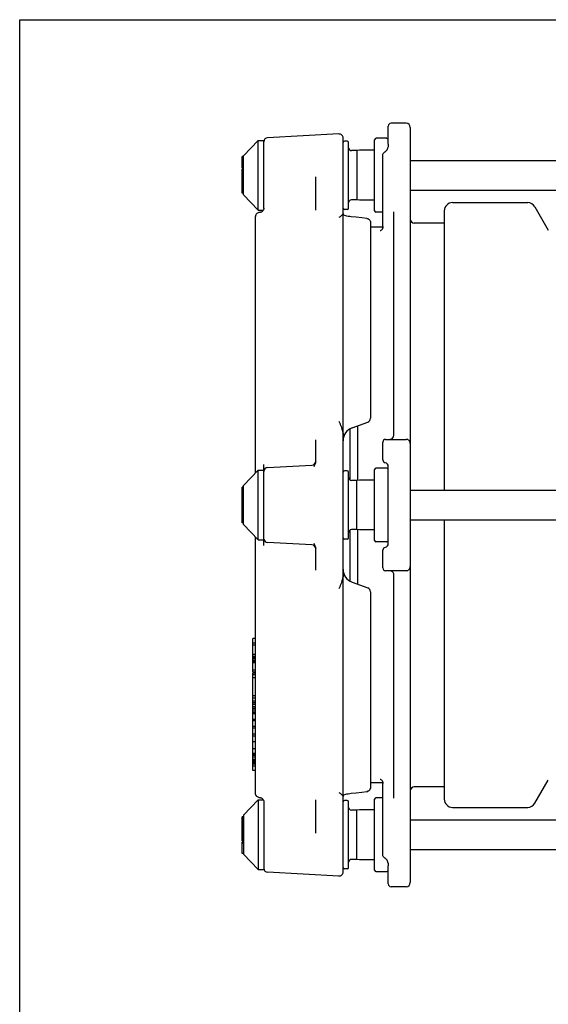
# Model space of a CAD drawing. Header units: inches. Extents: x 0 to 22, y 0 to 17.
# Tile 6 of 8: x 0 to 4.6, y 8.5 to 17. Entities that reach past the tile are written whole.
import ezdxf

# ---------------------------------------------------------------- set-up
doc = ezdxf.new("R2010")
doc.units = ezdxf.units.IN
doc.header["$LTSCALE"] = 1.21
doc.header["$MEASUREMENT"] = 0
doc.layers.get('0').update_dxf_attribs({"linetype": 'CONTINUOUS'})

msp = doc.modelspace()

# ---------------------------------------------------------------- linework, layer by layer
at = {"color": 7, "linetype": 'CONTINUOUS'}
for p, q in [((0, 0), (0, 17)), ((0, 17), (22, 17)), ((3.1803, 15.9241), (3.1803, 16.082)), ((3.3339, 16.1057), (3.2039, 16.1057)), ((3.3693, 16.0702), (3.3693, 9.5506)), ((2.7533, 16.0134), (2.1391, 15.9812)), ((1.9307, 15.8258), (2.0583, 15.958)), ((2.0583, 15.3557), (2.0583, 15.958)), ((2.0583, 15.958), (2.1055, 15.958)), ((2.1055, 15.371), (2.1055, 15.958)), ((2.7905, 9.6428), (2.7905, 15.978)), ((2.826, 15.9521), (2.8024, 15.9521)), ((2.8378, 15.3734), (2.8378, 15.9403)), ((3.0622, 15.3498), (3.0622, 15.9639)), ((3.1685, 15.9758), (3.074, 15.9758)), ((1.9189, 15.7201), (1.9189, 15.8203)), ((1.9307, 15.8203), (1.9189, 15.8203)), ((1.9307, 15.812), (1.9189, 15.812)), ((1.9307, 15.488), (1.9307, 15.8258)), ((2.9087, 15.8695), (2.8614, 15.8695)), ((2.9316, 15.8723), (2.9087, 15.8695)), ((2.9087, 15.8695), (2.9087, 15.4443)), ((2.933, 15.8724), (2.9316, 15.8723)), ((3.0622, 15.8724), (2.933, 15.8724)), ((3.1331, 15.1941), (3.1331, 15.8342)), ((3.1488, 15.8565), (3.1488, 15.8565)), ((3.1691, 15.8796), (3.1691, 15.8796)), ((1.9307, 15.773), (1.9189, 15.773)), ((1.9307, 15.7647), (1.9189, 15.7647)), ((3.3693, 15.7844), (6.5937, 15.7844)), ((1.9307, 15.7201), (1.9189, 15.7201)), ((1.9189, 15.6507), (1.9189, 15.7118)), ((1.9307, 15.7118), (1.9189, 15.7118)), ((1.9307, 15.7034), (1.9189, 15.7034)), ((1.9307, 15.6593), (1.9189, 15.6593)), ((1.9307, 15.6536), (1.9189, 15.6536)), ((1.9307, 15.6507), (1.9189, 15.6507)), ((1.9189, 15.5025), (1.9189, 15.6506)), ((1.9307, 15.6506), (1.9189, 15.6506)), ((1.9307, 15.6474), (1.9189, 15.6474)), ((2.5543, 15.357), (2.5543, 15.6424)), ((1.9307, 15.6362), (1.9189, 15.6362)), ((1.9307, 15.6277), (1.9189, 15.6277)), ((1.9307, 15.6234), (1.9189, 15.6234)), ((1.9307, 15.6164), (1.9189, 15.6164)), ((1.9307, 15.6094), (1.9189, 15.6094)), ((1.9307, 15.6081), (1.9189, 15.6081)), ((1.9307, 15.5997), (1.9189, 15.5997)), ((1.9307, 15.5925), (1.9189, 15.5925)), ((1.9307, 15.5896), (1.9189, 15.5896)), ((1.9307, 15.584), (1.9189, 15.584)), ((1.9307, 15.5755), (1.9189, 15.5755)), ((1.9307, 15.5671), (1.9189, 15.5671)), ((1.9307, 15.5558), (1.9189, 15.5558)), ((1.9307, 15.5474), (1.9189, 15.5474)), ((1.9307, 15.5375), (1.9189, 15.5375)), ((1.9307, 15.5333), (1.9189, 15.5333)), ((1.9307, 15.5291), (1.9189, 15.5291)), ((1.9307, 15.5278), (1.9189, 15.5278)), ((1.9307, 15.5193), (1.9189, 15.5193)), ((1.9307, 15.5109), (1.9189, 15.5109)), ((1.9307, 15.5067), (1.9189, 15.5067)), ((1.9307, 15.5025), (1.9189, 15.5025)), ((1.9307, 15.488), (2.0583, 15.3557)), ((3.3693, 15.5293), (6.5937, 15.5293)), ((2.9087, 15.4443), (2.8614, 15.4443)), ((2.9316, 15.4414), (2.9087, 15.4443)), ((2.933, 15.4413), (2.9316, 15.4414)), ((3.0622, 15.4413), (2.933, 15.4413)), ((3.7342, 15.4206), (4.3833, 15.4206)), ((4.4447, 15.3852), (4.5606, 15.1844)), ((2.0583, 15.3557), (2.1015, 15.3557)), ((2.0756, 15.3367), (2.0644, 15.3349)), ((2.7917, 15.3138), (2.7905, 15.3143)), ((2.826, 15.3616), (2.8024, 15.3616)), ((3.1331, 15.338), (3.074, 15.338)), ((3.2276, 13.4128), (3.2276, 15.34)), ((3.6633, 15.3498), (3.6633, 12.938)), ((2.0346, 13.0871), (2.0346, 15.2999)), ((2.9038, 15.2945), (2.8598, 15.2991)), ((2.9512, 15.2894), (2.9038, 15.2945)), ((2.9953, 15.2845), (2.9512, 15.2894)), ((3.0268, 15.2493), (3.0268, 13.559)), ((3.6633, 15.2435), (3.4047, 15.2435)), ((3.1324, 15.208), (3.0268, 15.208)), ((2.8683, 13.4765), (3.0035, 13.5257)), ((2.8496, 13.4676), (2.8496, 13.0266)), ((2.8509, 13.0258), (2.8509, 13.4684)), ((2.9145, 13.4933), (2.9145, 13.0237)), ((2.5543, 13.1902), (2.5543, 13.3721)), ((3.1331, 13.199), (3.1331, 13.3537)), ((3.1567, 13.3773), (3.3339, 13.3773)), ((1.9307, 12.9793), (2.0583, 13.1116)), ((2.0583, 12.5092), (2.0583, 13.1116)), ((2.0583, 13.1116), (2.1055, 13.1116)), ((2.1055, 12.4608), (2.1055, 13.16)), ((2.1391, 13.1348), (2.5207, 13.1548)), ((2.826, 13.1057), (2.8024, 13.1057)), ((2.8378, 12.5269), (2.8378, 13.0939)), ((3.0622, 12.5033), (3.0622, 13.1175)), ((3.1685, 13.1293), (3.074, 13.1293)), ((3.1803, 12.4797), (3.1803, 13.1411)), ((2.9087, 13.023), (2.8614, 13.023)), ((2.9316, 13.0259), (2.9087, 13.023)), ((2.9087, 12.5978), (2.9087, 13.023)), ((2.933, 13.0259), (2.9316, 13.0259)), ((3.0622, 13.0259), (2.933, 13.0259)), ((1.9189, 12.6557), (1.9189, 12.9651)), ((1.9307, 12.9651), (1.9189, 12.9651)), ((1.9307, 12.9649), (1.9189, 12.9649)), ((1.9307, 12.9604), (1.9189, 12.9604)), ((1.9307, 12.9561), (1.9189, 12.9561)), ((1.9307, 12.9476), (1.9189, 12.9476)), ((1.9307, 12.9391), (1.9189, 12.9391)), ((1.9307, 12.9374), (1.9189, 12.9374)), ((1.9307, 12.933), (1.9189, 12.933)), ((1.9307, 12.9287), (1.9189, 12.9287)), ((1.9307, 12.6415), (1.9307, 12.9793)), ((3.3693, 12.938), (6.5937, 12.938)), ((1.9307, 12.9187), (1.9189, 12.9187)), ((1.9307, 12.9103), (1.9189, 12.9103)), ((1.9307, 12.8991), (1.9189, 12.8991)), ((1.9307, 12.8908), (1.9189, 12.8908)), ((1.9307, 12.8825), (1.9189, 12.8825)), ((1.9307, 12.8771), (1.9189, 12.8771)), ((1.9307, 12.8746), (1.9189, 12.8746)), ((1.9307, 12.8693), (1.9189, 12.8693)), ((1.9307, 12.8608), (1.9189, 12.8608)), ((1.9307, 12.8591), (1.9189, 12.8591)), ((1.9307, 12.8581), (1.9189, 12.8581)), ((1.9307, 12.8509), (1.9189, 12.8509)), ((1.9307, 12.8441), (1.9189, 12.8441)), ((1.9307, 12.8404), (1.9189, 12.8404)), ((1.9307, 12.832), (1.9189, 12.832)), ((1.9307, 12.8208), (1.9189, 12.8208)), ((1.9307, 12.8179), (1.9189, 12.8179)), ((1.9307, 12.7733), (1.9189, 12.7733)), ((1.9307, 12.765), (1.9189, 12.765)), ((1.9307, 12.726), (1.9189, 12.726)), ((1.9307, 12.7176), (1.9189, 12.7176)), ((1.9307, 12.7159), (1.9189, 12.7159)), ((1.9307, 12.7088), (1.9189, 12.7088)), ((3.3693, 12.6828), (6.5937, 12.6828)), ((3.6633, 12.6828), (3.6633, 10.271)), ((1.9307, 12.6647), (1.9189, 12.6647)), ((1.9307, 12.6564), (1.9189, 12.6564)), ((1.9307, 12.6557), (1.9189, 12.6557)), ((1.9307, 12.6415), (2.0583, 12.5092)), ((2.8496, 12.5941), (2.8496, 12.1533)), ((2.8509, 12.1524), (2.8509, 12.595)), ((2.9087, 12.5978), (2.8614, 12.5978)), ((2.9316, 12.5949), (2.9087, 12.5978)), ((2.9145, 12.5971), (2.9145, 12.1275)), ((2.933, 12.5948), (2.9316, 12.5949)), ((3.0622, 12.5948), (2.933, 12.5948)), ((2.0346, 10.3208), (2.0346, 12.5337)), ((2.0583, 12.5092), (2.1055, 12.5092)), ((2.826, 12.5151), (2.8024, 12.5151)), ((2.5207, 12.466), (2.1391, 12.486)), ((2.5543, 12.2487), (2.5543, 12.4306)), ((3.1685, 12.4915), (3.074, 12.4915)), ((3.1331, 12.2671), (3.1331, 12.4218)), ((3.3339, 12.2435), (3.1567, 12.2435)), ((3.2276, 10.2807), (3.2276, 12.208)), ((2.8683, 12.1443), (3.0035, 12.0951)), ((3.0268, 12.0618), (3.0268, 10.3715)), ((2.011, 11.3682), (2.011, 11.6587)), ((2.0346, 11.6587), (2.011, 11.6587)), ((2.0346, 11.6184), (2.011, 11.6184)), ((2.0346, 11.6008), (2.011, 11.6008)), ((2.0346, 11.5188), (2.011, 11.5188)), ((2.0346, 11.5013), (2.011, 11.5013)), ((2.0346, 11.4974), (2.011, 11.4974)), ((2.0346, 11.4842), (2.011, 11.4842)), ((2.0346, 11.4717), (2.011, 11.4717)), ((2.0346, 11.4599), (2.011, 11.4599)), ((2.0346, 11.4489), (2.011, 11.4489)), ((2.0346, 11.3849), (2.011, 11.3849)), ((2.0346, 11.3682), (2.011, 11.3682)), ((2.011, 10.5182), (2.011, 11.3588)), ((2.0346, 11.3588), (2.011, 11.3588)), ((2.0346, 11.3437), (2.011, 11.3437)), ((2.0346, 11.3172), (2.011, 11.3172)), ((2.0346, 11.1623), (2.011, 11.1623)), ((2.0346, 11.1425), (2.011, 11.1425)), ((2.0346, 11.1177), (2.011, 11.1177)), ((2.0346, 11.1023), (2.011, 11.1023)), ((2.0346, 11.0872), (2.011, 11.0872)), ((2.0346, 11.0675), (2.011, 11.0675)), ((2.0346, 11.0531), (2.011, 11.0531)), ((2.0346, 11.0391), (2.011, 11.0391)), ((2.0346, 11.0208), (2.011, 11.0208)), ((2.0346, 11.0121), (2.011, 11.0121)), ((2.0346, 11.0082), (2.011, 11.0082)), ((2.0346, 10.9595), (2.011, 10.9595)), ((2.0346, 10.947), (2.011, 10.947)), ((2.0346, 10.8969), (2.011, 10.8969)), ((2.0346, 10.8844), (2.011, 10.8844)), ((2.0346, 10.8312), (2.011, 10.8312)), ((2.0346, 10.8161), (2.011, 10.8161)), ((2.0346, 10.7658), (2.011, 10.7658)), ((2.0346, 10.7055), (2.011, 10.7055)), ((2.0346, 10.6641), (2.011, 10.6641)), ((2.0346, 10.6524), (2.011, 10.6524)), ((2.0346, 10.6465), (2.011, 10.6465)), ((2.0346, 10.6321), (2.011, 10.6321)), ((2.0346, 10.614), (2.011, 10.614)), ((2.0346, 10.6025), (2.011, 10.6025)), ((2.0346, 10.5944), (2.011, 10.5944)), ((2.0346, 10.5882), (2.011, 10.5882)), ((2.0346, 10.5854), (2.011, 10.5854)), ((2.0346, 10.5728), (2.011, 10.5728)), ((2.0346, 10.5559), (2.011, 10.5559)), ((2.0346, 10.5182), (2.011, 10.5182)), ((3.1324, 10.4128), (3.0268, 10.4128)), ((3.1296, 10.4234), (3.1317, 10.417)), ((3.1317, 10.417), (3.1329, 10.41)), ((3.1329, 10.41), (3.1331, 10.4061)), ((3.1331, 9.7866), (3.1331, 10.4266)), ((3.6633, 10.3773), (3.4047, 10.3773)), ((4.4447, 10.2356), (4.5606, 10.4364)), ((2.0644, 10.2859), (2.0756, 10.2841)), ((2.7905, 10.3065), (2.7917, 10.307)), ((2.7917, 10.307), (2.7974, 10.3092)), ((2.7974, 10.3092), (2.8046, 10.3115)), ((2.8045, 10.3115), (2.8132, 10.3139)), ((2.8485, 10.3204), (2.8598, 10.3217)), ((2.9512, 10.3314), (2.9953, 10.3363)), ((3.0241, 10.3579), (3.0207, 10.3516)), ((3.0241, 10.3579), (3.0261, 10.3645)), ((1.9307, 10.1328), (2.0583, 10.2651)), ((2.0583, 10.2651), (2.0583, 9.6628)), ((2.0583, 10.2651), (2.1015, 10.2651)), ((2.1049, 10.2558), (2.1055, 10.2491)), ((2.1055, 10.2498), (2.1055, 9.6628)), ((2.5543, 9.9784), (2.5543, 10.2638)), ((2.826, 10.2592), (2.8024, 10.2592)), ((2.8378, 9.6805), (2.8378, 10.2474)), ((3.0622, 9.6569), (3.0622, 10.271)), ((3.1331, 10.2828), (3.074, 10.2828)), ((3.7342, 10.2002), (4.3833, 10.2002)), ((1.9189, 9.909), (1.9189, 10.1183)), ((1.9307, 10.1183), (1.9189, 10.1183)), ((1.9307, 10.1155), (1.9189, 10.1155)), ((1.9307, 10.1328), (1.9307, 9.795)), ((2.9087, 10.1765), (2.8614, 10.1765)), ((2.9316, 10.1794), (2.9087, 10.1765)), ((2.9087, 9.7513), (2.9087, 10.1765)), ((2.933, 10.1795), (2.9316, 10.1794)), ((3.0622, 10.1795), (2.933, 10.1795)), ((1.9307, 10.1098), (1.9189, 10.1098)), ((1.9307, 10.1042), (1.9189, 10.1042)), ((1.9307, 10.0957), (1.9189, 10.0957)), ((1.9307, 10.0845), (1.9189, 10.0845)), ((1.9307, 10.076), (1.9189, 10.076)), ((1.9307, 10.0662), (1.9189, 10.0662)), ((1.9307, 10.062), (1.9189, 10.062)), ((1.9307, 10.0592), (1.9189, 10.0592)), ((1.9307, 10.0564), (1.9189, 10.0564)), ((1.9307, 10.0466), (1.9189, 10.0466)), ((1.9307, 10.038), (1.9189, 10.038)), ((1.9307, 10.0351), (1.9189, 10.0351)), ((3.3693, 10.0915), (6.5937, 10.0915)), ((1.9307, 10.0295), (1.9189, 10.0295)), ((1.9307, 10.0238), (1.9189, 10.0238)), ((1.9307, 10.0154), (1.9189, 10.0154)), ((1.9307, 10.0041), (1.9189, 10.0041)), ((1.9307, 9.9957), (1.9189, 9.9957)), ((1.9307, 9.9858), (1.9189, 9.9858)), ((1.9307, 9.9816), (1.9189, 9.9816)), ((1.9307, 9.9788), (1.9189, 9.9788)), ((1.9307, 9.9761), (1.9189, 9.9761)), ((1.9307, 9.9662), (1.9189, 9.9662)), ((1.9307, 9.9564), (1.9189, 9.9564)), ((1.9307, 9.9522), (1.9189, 9.9522)), ((1.9307, 9.948), (1.9189, 9.948)), ((1.9307, 9.9396), (1.9189, 9.9396)), ((1.9307, 9.9283), (1.9189, 9.9283)), ((1.9307, 9.9198), (1.9189, 9.9198)), ((1.9307, 9.9113), (1.9189, 9.9113)), ((1.9307, 9.909), (1.9189, 9.909)), ((1.9189, 9.8005), (1.9189, 9.9007)), ((1.9307, 9.9007), (1.9189, 9.9007)), ((1.9307, 9.8895), (1.9189, 9.8895)), ((1.9307, 9.8005), (1.9189, 9.8005)), ((1.9307, 9.795), (2.0583, 9.6628)), ((3.3693, 9.8364), (6.5937, 9.8364)), ((2.9087, 9.7513), (2.8614, 9.7513)), ((2.9316, 9.7485), (2.9087, 9.7513)), ((2.933, 9.7484), (2.9316, 9.7485)), ((3.0622, 9.7484), (2.933, 9.7484)), ((3.1488, 9.7643), (3.1488, 9.7643)), ((3.1691, 9.7412), (3.1691, 9.7412)), ((3.1803, 9.6967), (3.1803, 9.6967)), ((3.1803, 9.5387), (3.1803, 9.6967)), ((2.0583, 9.6628), (2.1055, 9.6628)), ((2.7533, 9.6074), (2.1391, 9.6396)), ((2.826, 9.6687), (2.8024, 9.6687)), ((3.1685, 9.645), (3.074, 9.645)), ((3.3339, 9.5151), (3.2039, 9.5151))]:
    msp.add_line(p, q, dxfattribs=at)
for points in [[(3.1803, 15.9241), (3.1798, 15.9156), (3.1777, 15.9037), (3.1738, 15.8907), (3.1691, 15.8796)], [(3.1331, 15.8342), (3.1336, 15.8392), (3.1351, 15.8438), (3.1374, 15.8479), (3.1405, 15.8515), (3.1442, 15.8543), (3.1488, 15.8565)], [(3.1691, 15.8796), (3.1684, 15.878), (3.1662, 15.8739), (3.1638, 15.8702), (3.1614, 15.8668), (3.1588, 15.8637), (3.1561, 15.861), (3.1532, 15.8588), (3.1502, 15.8571), (3.1488, 15.8565)], [(2.0644, 15.3349), (2.0576, 15.3331), (2.0515, 15.3301), (2.0459, 15.3258), (2.0412, 15.3205), (2.0376, 15.3142), (2.0354, 15.3072), (2.0346, 15.2999)], [(2.1055, 15.3717), (2.1049, 15.365), (2.103, 15.3586), (2.1, 15.3527), (2.0958, 15.3474), (2.0908, 15.343), (2.0851, 15.3396), (2.0788, 15.3374), (2.0756, 15.3367)], [(2.8598, 15.2991), (2.8485, 15.3004), (2.8352, 15.3024), (2.8234, 15.3046), (2.8132, 15.3069), (2.8046, 15.3093), (2.7974, 15.3116), (2.7917, 15.3138)], [(2.9953, 15.2845), (2.9976, 15.2842), (3.0043, 15.2823), (3.0105, 15.2791), (3.0161, 15.2746), (3.0207, 15.2691), (3.0241, 15.2629), (3.0261, 15.2562), (3.0268, 15.2493)], [(3.1297, 15.1976), (3.1269, 15.192), (3.1235, 15.1872), (3.1199, 15.1832), (3.1162, 15.18), (3.113, 15.1779), (3.1106, 15.1766), (3.1092, 15.176), (3.1089, 15.1759)], [(3.1331, 15.2147), (3.1329, 15.2109), (3.1318, 15.204), (3.1297, 15.1976)], [(3.0268, 10.3715), (3.0261, 10.3644), (3.024, 10.3577)], [(3.109, 10.4449), (3.1088, 10.445), (3.1091, 10.4449), (3.1104, 10.4443), (3.1127, 10.4431), (3.1159, 10.441), (3.1195, 10.4379), (3.1233, 10.4339), (3.1267, 10.4291), (3.1296, 10.4234)], [(2.0579, 10.2876), (2.052, 10.2904), (2.0466, 10.2943), (2.0419, 10.2993), (2.0383, 10.3052), (2.0358, 10.3118), (2.0347, 10.3187), (2.0346, 10.3208)], [(2.0644, 10.2859), (2.0576, 10.2877), (2.0515, 10.2907), (2.0459, 10.295), (2.0412, 10.3003), (2.0376, 10.3066), (2.0354, 10.3136), (2.0351, 10.316)], [(2.8132, 10.3138), (2.8234, 10.3162), (2.8351, 10.3184), (2.8485, 10.3204)], [(2.8234, 10.3162), (2.8352, 10.3184), (2.8485, 10.3204)], [(2.8598, 10.3217), (2.9038, 10.3263), (2.9512, 10.3314)], [(2.9953, 10.3363), (2.9976, 10.3366), (3.0043, 10.3385), (3.0105, 10.3417), (3.0161, 10.3462), (3.0207, 10.3517)], [(3.0162, 10.3463), (3.0109, 10.342), (3.0048, 10.3387), (2.9981, 10.3367), (2.9953, 10.3363)], [(2.0756, 10.2841), (2.0788, 10.2834), (2.0851, 10.2812), (2.0908, 10.2778), (2.0958, 10.2734), (2.1, 10.2681), (2.103, 10.2622), (2.1049, 10.2558)], [(3.1488, 9.7643), (3.1445, 9.7664), (3.1406, 9.7693), (3.1374, 9.7729), (3.135, 9.7771), (3.1336, 9.7817), (3.1331, 9.7866)], [(3.1488, 9.7643), (3.1503, 9.7637), (3.1533, 9.7619), (3.1562, 9.7596), (3.159, 9.7569), (3.1615, 9.7539), (3.164, 9.7505), (3.1663, 9.7467), (3.1685, 9.7426), (3.1691, 9.7412)], [(3.1691, 9.7412), (3.1739, 9.7299), (3.1777, 9.7169), (3.1798, 9.705), (3.1803, 9.6967)]]:
    msp.add_lwpolyline(points, dxfattribs=at)
for centre, radius, start, end in [((3.2039, 16.0821), 0.0236, 90, 180), ((3.3339, 16.0702), 0.0354, 0, 90), ((2.1409, 15.9458), 0.0354, 93, 180), ((2.7551, 15.978), 0.0354, 0, 93), ((2.8024, 15.9403), 0.0118, 90, 180), ((2.826, 15.9403), 0.0118, 0, 90), ((3.074, 15.9639), 0.0118, 90, 180), ((3.1685, 15.9639), 0.0118, 0, 90), ((2.8614, 15.8931), 0.0236, 180, 270), ((2.8614, 15.4206), 0.0236, 90, 180), ((3.7342, 15.3498), 0.0709, 90, 180), ((4.3833, 15.3498), 0.0709, 30, 90), ((2.8024, 15.3734), 0.0118, 186.73809, 270), ((2.826, 15.3734), 0.0118, 270, 360), ((3.074, 15.3498), 0.0118, 180, 270), ((3.4047, 15.2789), 0.0354, 180, 270), ((2.9913, 13.559), 0.0354, 290, 360), ((2.9087, 13.3655), 0.1181, 109.99767, 180.00178), ((3.1567, 13.3537), 0.0236, 90, 180), ((3.1921, 13.4128), 0.0354, 270, 360), ((3.3339, 13.3419), 0.0354, 0, 90.00596), ((2.5189, 13.1902), 0.0354, 273, 359.9992), ((3.1567, 13.199), 0.0236, 180, 258.46304), ((3.1449, 13.1411), 0.0354, 0, 78.46304), ((2.1409, 13.0994), 0.0354, 93, 180), ((2.8024, 13.0939), 0.0118, 90, 180), ((2.826, 13.0939), 0.0118, 0, 90), ((3.074, 13.1175), 0.0118, 90, 180), ((3.1685, 13.1175), 0.0118, 0, 90), ((2.8614, 13.0466), 0.0236, 180.00002, 270), ((2.8614, 12.5742), 0.0236, 90, 179.99998), ((2.1409, 12.5214), 0.0354, 192.42857, 267), ((2.8024, 12.5269), 0.0118, 180, 270), ((2.826, 12.5269), 0.0118, 270, 360), ((3.074, 12.5033), 0.0118, 180, 270), ((3.1685, 12.5033), 0.0118, 270, 360), ((2.5189, 12.4306), 0.0354, 0.00082, 87), ((3.1567, 12.4218), 0.0236, 101.53696, 180), ((3.1449, 12.4797), 0.0354, 281.53696, 359.99759), ((2.9087, 12.2553), 0.1181, 179.99828, 250.00245), ((3.1567, 12.2671), 0.0236, 180, 270), ((3.1921, 12.208), 0.0354, 0, 90.00069), ((3.3339, 12.2789), 0.0354, 269.99254, 360), ((2.9913, 12.0618), 0.0354, 0, 70), ((3.4047, 10.3419), 0.0354, 90, 180), ((2.8024, 10.2474), 0.0118, 90, 173.26191), ((2.826, 10.2474), 0.0118, 0, 90), ((2.8614, 10.2002), 0.0236, 180, 270), ((3.074, 10.271), 0.0118, 90, 180), ((3.7342, 10.271), 0.0709, 180, 270), ((4.3833, 10.271), 0.0709, 270, 330), ((2.8614, 9.7277), 0.0236, 90, 180), ((2.1409, 9.675), 0.0354, 180, 267), ((2.7551, 9.6428), 0.0354, 267, 360), ((2.8024, 9.6805), 0.0118, 180, 270), ((2.826, 9.6805), 0.0118, 270, 360), ((3.074, 9.6569), 0.0118, 180, 270), ((3.1685, 9.6569), 0.0118, 270, 360), ((3.2039, 9.5387), 0.0236, 180, 270), ((3.3339, 9.5506), 0.0354, 270, 360)]:
    msp.add_arc(centre, radius, start, end, dxfattribs=at)
for points, start_tangent, end_tangent in [([(2.7905, 15.3269), (2.7894, 15.3225), (2.786, 15.3176), (2.7804, 15.3121), (2.7728, 15.3058), (2.7636, 15.2989), (2.7533, 15.2913)], (0, -0.052495), (-0.042106, -0.03135)), ([(2.7533, 13.5353), (2.7635, 13.5109), (2.7727, 13.4878), (2.7803, 13.466), (2.7859, 13.4456), (2.7894, 13.4265), (2.7905, 13.4087)], (0.0518, -0.122303), (0, -0.13282)), ([(2.554, 13.1855), (2.5523, 13.1774), (2.5489, 13.1675), (2.544, 13.1555), (2.5375, 13.1408)], (-0.006234, -0.047332), (-0.019215, -0.043703)), ([(2.5375, 12.4799), (2.544, 12.4652), (2.5489, 12.4532), (2.5523, 12.4434), (2.554, 12.4353)], (0.019215, -0.043703), (0.006234, -0.047332)), ([(2.7905, 12.2121), (2.7894, 12.1945), (2.786, 12.1755), (2.7804, 12.155), (2.7728, 12.1332), (2.7636, 12.11), (2.7533, 12.0855)], (0, -0.132821), (-0.0518, -0.122303)), ([(2.7533, 10.3295), (2.7635, 10.3219), (2.7727, 10.315), (2.7803, 10.3088), (2.7859, 10.3032), (2.7894, 10.2983), (2.7905, 10.2939)], (0.042105, -0.031349), (0, -0.052494))]:
    msp.add_spline(points, degree=3, dxfattribs=dict(at, start_tangent=start_tangent, end_tangent=end_tangent))

doc.saveas('drawing.dxf')
